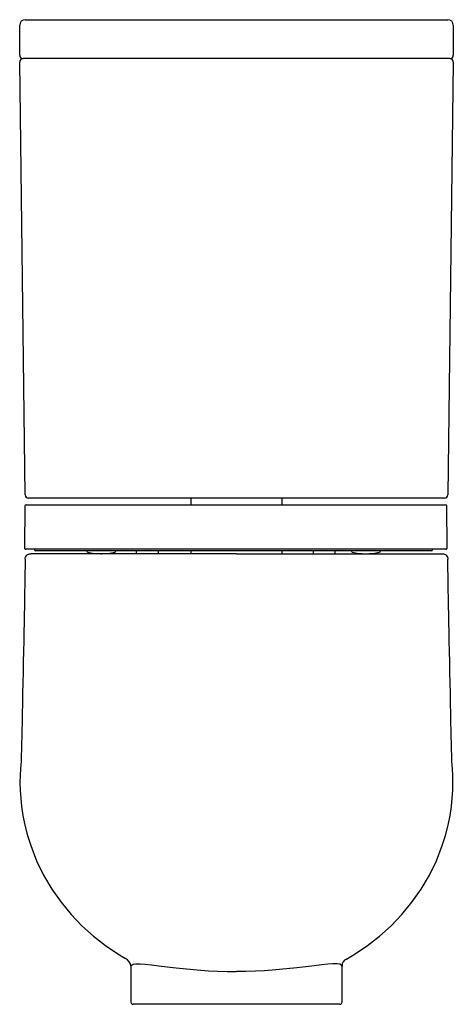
# Model space of a CAD drawing. Header units: millimetres. Extents: x -1372.203 to -1371.813, y -3144.308 to -3143.423.
import ezdxf

# ---------------------------------------------------------------- set-up
doc = ezdxf.new("R2010")
doc.units = ezdxf.units.MM
doc.header["$LTSCALE"] = 0.6
doc.layers.add('3', color=3, linetype='Continuous')
doc.layers.add('SANINDUSA', color=3, linetype='Continuous')

msp = doc.modelspace()

# ---------------------------------------------------------------- linework, layer by layer
at = {"layer": '3', "linetype": 'Continuous'}
for p, q in [((-1372.20252, -3143.45524), (-1372.20252, -3143.42824)), ((-1372.19752, -3143.42324), (-1371.81752, -3143.42324)), ((-1371.81252, -3143.42824), (-1371.81252, -3143.45524)), ((-1372.19755, -3143.85028), (-1372.20248, -3143.46128)), ((-1372.19752, -3143.45824), (-1372.19952, -3143.45824)), ((-1371.81752, -3143.45824), (-1372.19752, -3143.45824)), ((-1371.81552, -3143.45824), (-1371.81752, -3143.45824)), ((-1371.81256, -3143.46128), (-1371.81748, -3143.85028)), ((-1372.19255, -3143.85324), (-1372.19455, -3143.85324)), ((-1371.82248, -3143.85324), (-1372.19255, -3143.85324)), ((-1372.04852, -3143.85324), (-1372.04852, -3143.85924)), ((-1371.96652, -3143.85924), (-1371.96652, -3143.85324)), ((-1371.82048, -3143.85324), (-1371.82248, -3143.85324)), ((-1372.00752, -3143.90324), (-1372.19259, -3143.90324)), ((-1372.04852, -3143.90074), (-1372.04852, -3143.90324)), ((-1372.00752, -3143.90324), (-1371.82244, -3143.90324)), ((-1371.96652, -3143.90324), (-1371.96652, -3143.90074)), ((-1372.10253, -3144.27397), (-1372.10253, -3144.30624)), ((-1371.91251, -3144.30624), (-1371.91251, -3144.27397)), ((-1371.91451, -3144.30824), (-1372.10053, -3144.30824))]:
    msp.add_line(p, q, dxfattribs=at)
at = {"layer": '3', "linetype": 'Continuous', "flags": 128}
for points in [[(-1372.19759, -3143.90816), (-1372.19767, -3143.91297), (-1372.19781, -3143.92215), (-1372.19795, -3143.9307), (-1372.19808, -3143.93846), (-1372.1982, -3143.94536), (-1372.19831, -3143.9514), (-1372.19842, -3143.95744), (-1372.19853, -3143.96261), (-1372.19862, -3143.96721), (-1372.19871, -3143.9716), (-1372.19891, -3143.98144), (-1372.19911, -3143.99107), (-1372.1993, -3144.00047), (-1372.19949, -3144.0098), (-1372.19967, -3144.01921), (-1372.19985, -3144.02864), (-1372.20003, -3144.03801), (-1372.2002, -3144.04693), (-1372.20035, -3144.05492), (-1372.2005, -3144.06201), (-1372.20063, -3144.0682), (-1372.20077, -3144.07366), (-1372.20086, -3144.07713), (-1372.20095, -3144.08043), (-1372.20105, -3144.08353), (-1372.20114, -3144.08639), (-1372.20123, -3144.08882), (-1372.20129, -3144.09025)], [(-1372.19759, -3143.90816), (-1372.19748, -3143.9072), (-1372.19719, -3143.90627), (-1372.19672, -3143.90542), (-1372.1961, -3143.90467), (-1372.19534, -3143.90406), (-1372.19449, -3143.90361), (-1372.19356, -3143.90333), (-1372.19259, -3143.90324)], [(-1371.82244, -3143.90324), (-1371.82148, -3143.90333), (-1371.82055, -3143.90361), (-1371.81969, -3143.90406), (-1371.81893, -3143.90467), (-1371.81831, -3143.90542), (-1371.81784, -3143.90627), (-1371.81755, -3143.9072), (-1371.81744, -3143.90816)], [(-1371.81374, -3144.09025), (-1371.8138, -3144.08882), (-1371.81389, -3144.08639), (-1371.81399, -3144.08353), (-1371.81408, -3144.08043), (-1371.81418, -3144.07713), (-1371.81427, -3144.07366), (-1371.8144, -3144.0682), (-1371.81454, -3144.06201), (-1371.81468, -3144.05492), (-1371.81484, -3144.04693), (-1371.81501, -3144.03801), (-1371.81518, -3144.02864), (-1371.81536, -3144.01921), (-1371.81555, -3144.0098), (-1371.81573, -3144.00047), (-1371.81592, -3143.99107), (-1371.81612, -3143.98144), (-1371.81632, -3143.9716), (-1371.81641, -3143.96713), (-1371.81651, -3143.96243), (-1371.81662, -3143.95714), (-1371.81674, -3143.95092), (-1371.81687, -3143.94347), (-1371.81702, -3143.93496), (-1371.81717, -3143.92529), (-1371.81734, -3143.91465), (-1371.81744, -3143.90816)], [(-1372.20129, -3144.09025), (-1372.20153, -3144.09263), (-1372.20186, -3144.09703), (-1372.20213, -3144.10241), (-1372.20223, -3144.10877), (-1372.20205, -3144.11612), (-1372.20161, -3144.12297), (-1372.20082, -3144.13046), (-1372.1996, -3144.13856), (-1372.19786, -3144.14722), (-1372.19552, -3144.1564), (-1372.19262, -3144.16564), (-1372.18733, -3144.17921), (-1372.18096, -3144.19229), (-1372.1736, -3144.20478), (-1372.16532, -3144.21658), (-1372.15625, -3144.22761), (-1372.14649, -3144.23779), (-1372.13617, -3144.24708), (-1372.12539, -3144.25546), (-1372.1143, -3144.26292), (-1372.10721, -3144.26702)], [(-1371.9087, -3144.26753), (-1371.90074, -3144.26292), (-1371.88964, -3144.25546), (-1371.87887, -3144.24708), (-1371.86854, -3144.23779), (-1371.85878, -3144.22761), (-1371.84971, -3144.21658), (-1371.84144, -3144.20478), (-1371.83407, -3144.19229), (-1371.82771, -3144.17921), (-1371.82242, -3144.16564), (-1371.81952, -3144.1564), (-1371.81718, -3144.14722), (-1371.81543, -3144.13856), (-1371.81421, -3144.13046), (-1371.81342, -3144.12297), (-1371.81298, -3144.11612), (-1371.81281, -3144.10877), (-1371.81291, -3144.10241), (-1371.81317, -3144.09703), (-1371.81351, -3144.09263), (-1371.81374, -3144.09025)], [(-1372.10246, -3144.27398), (-1372.1021, -3144.27301), (-1372.10057, -3144.27225), (-1372.09795, -3144.27184), (-1372.09425, -3144.27182), (-1372.08953, -3144.27213), (-1372.08386, -3144.27272), (-1372.07727, -3144.27353), (-1372.06984, -3144.27448), (-1372.06171, -3144.27548), (-1372.05263, -3144.27648), (-1372.04294, -3144.27738), (-1372.03282, -3144.27812), (-1372.02451, -3144.27854), (-1372.01604, -3144.2788), (-1372.00752, -3144.27889)], [(-1371.91257, -3144.27397), (-1371.91294, -3144.27301), (-1371.91447, -3144.27225), (-1371.91708, -3144.27184), (-1371.92078, -3144.27182), (-1371.92551, -3144.27213), (-1371.93118, -3144.27272), (-1371.93777, -3144.27353), (-1371.94519, -3144.27448), (-1371.95333, -3144.27548), (-1371.96241, -3144.27648), (-1371.9721, -3144.27738), (-1371.98221, -3144.27812), (-1371.99052, -3144.27854), (-1371.99899, -3144.2788), (-1372.00752, -3144.27889)]]:
    msp.add_lwpolyline(points, dxfattribs=at)
at = {"layer": '3', "linetype": 'Continuous'}
for centre, radius, start, end in [((-1372.19752, -3143.42824), 0.005, 90, 180), ((-1371.81752, -3143.42824), 0.005, 0, 90), ((-1372.19952, -3143.45524), 0.003, 180, 270), ((-1371.81552, -3143.45524), 0.003, 270, 0), ((-1372.19948, -3143.46124), 0.003, 90, 180.72522), ((-1371.81556, -3143.46124), 0.003, 359.27478, 90), ((-1372.19455, -3143.85024), 0.003, 180.72522, 270), ((-1371.82048, -3143.85024), 0.003, 270, 359.27478), ((-1372.10053, -3144.30624), 0.002, 180, 270), ((-1371.91451, -3144.30624), 0.002, 270, 0)]:
    msp.add_arc(centre, radius, start, end, dxfattribs=at)
at = {"layer": '3'}
for centre, radius, start, end in [((-1372.11152, -3144.27498), 0.00905, 5.55287, 61.52852), ((-1371.90606, -3144.27343), 0.00647, 114.10615, 184.77543)]:
    msp.add_arc(centre, radius, start, end, dxfattribs=at)
at = {"layer": 'SANINDUSA'}
for p, q in [((-1372.1978, -3143.86023), (-1372.19813, -3143.89823)), ((-1372.1968, -3143.85924), (-1372.00814, -3143.85924)), ((-1372.00814, -3143.85924), (-1371.81948, -3143.85924)), ((-1371.81815, -3143.89823), (-1371.81848, -3143.86023)), ((-1371.81915, -3143.89924), (-1372.19713, -3143.89924)), ((-1372.18914, -3143.89924), (-1372.18914, -3143.89974)), ((-1371.83114, -3143.89974), (-1371.83114, -3143.89924)), ((-1371.83214, -3143.90074), (-1372.18814, -3143.90074)), ((-1372.14214, -3143.90074), (-1372.14214, -3143.90094)), ((-1372.12953, -3143.90324), (-1372.12875, -3143.90324)), ((-1372.11614, -3143.90094), (-1372.11614, -3143.90074)), ((-1372.09764, -3143.90074), (-1372.09764, -3143.90324)), ((-1372.07764, -3143.90324), (-1372.07764, -3143.90074)), ((-1371.93864, -3143.90074), (-1371.93864, -3143.90324)), ((-1371.91864, -3143.90324), (-1371.91864, -3143.90074)), ((-1371.90414, -3143.90074), (-1371.90414, -3143.90094)), ((-1371.89153, -3143.90324), (-1371.89075, -3143.90324)), ((-1371.87814, -3143.90094), (-1371.87814, -3143.90074))]:
    msp.add_line(p, q, dxfattribs=at)
for centre, radius, start, end in [((-1372.1968, -3143.86024), 0.001, 90, 179.5), ((-1371.81948, -3143.86024), 0.001, 0.5, 90), ((-1372.19713, -3143.89824), 0.001, 179.5, 270), ((-1372.18814, -3143.89974), 0.001, 180, 270), ((-1371.83214, -3143.89974), 0.001, 270, 0), ((-1371.81915, -3143.89824), 0.001, 270, 0.5), ((-1372.14114, -3143.90094), 0.001, 180, 257.27198), ((-1372.12953, -3143.84955), 0.05368, 257.27198, 270), ((-1372.12875, -3143.84955), 0.05368, 270, 282.72802), ((-1372.11714, -3143.90094), 0.001, 282.72802, 0), ((-1371.90314, -3143.90094), 0.001, 180, 257.27198), ((-1371.89153, -3143.84955), 0.05368, 257.27198, 270), ((-1371.89075, -3143.84955), 0.05368, 270, 282.72802), ((-1371.87914, -3143.90094), 0.001, 282.72802, 0)]:
    msp.add_arc(centre, radius, start, end, dxfattribs=at)

doc.saveas('drawing.dxf')
